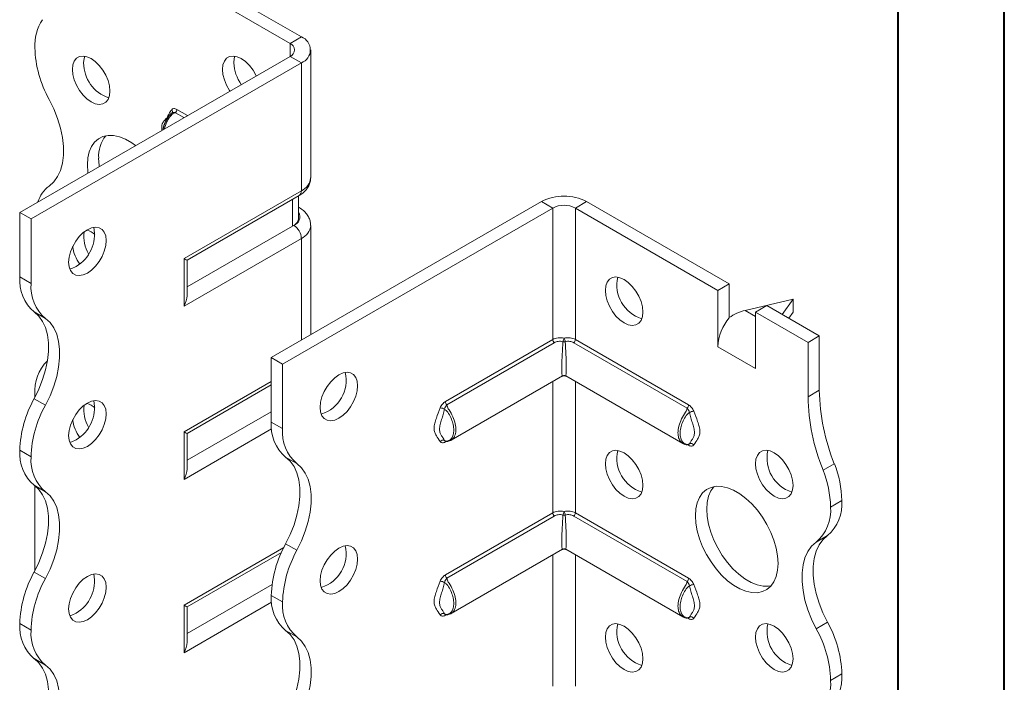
# Model space of a CAD drawing. Header units: millimetres. Extents: x 0 to 210, y 0 to 297.
# Tile 4 of 8: x 164 to 210, y 85 to 116. Entities that reach past the tile are written whole.
import ezdxf

# ---------------------------------------------------------------- set-up
doc = ezdxf.new("R2010")
doc.units = ezdxf.units.MM

msp = doc.modelspace()

# ---------------------------------------------------------------- linework, layer by layer
at = {"color": 7, "linetype": 'Continuous', "lineweight": 40}
for p, q in [((210.079, 0.215), (210.079, 297.215)), ((205.079, 5.215), (205.079, 292.215))]:
    msp.add_line(p, q, dxfattribs=at)
at = {"color": 7, "linetype": 'Continuous', "lineweight": 15}
for p, q in [((176.971, 115.046), (170.253, 118.923)), ((176.441, 114.739), (169.723, 118.617)), ((176.441, 114.739), (176.971, 115.046)), ((176.441, 114.739), (176.441, 114.127)), ((163.713, 106.779), (176.441, 114.127)), ((176.441, 114.127), (176.971, 113.821)), ((177.41, 108.411), (177.41, 114.433)), ((164.243, 106.473), (176.971, 113.821)), ((176.971, 107.799), (176.971, 113.821)), ((171.441, 111.241), (171.039, 111.473)), ((171.107, 111.626), (171.607, 111.337)), ((171.445, 104.609), (176.971, 107.799)), ((171.591, 104.524), (176.867, 107.57)), ((175.557, 99.942), (188.285, 107.29)), ((176.551, 106.128), (176.551, 107.388)), ((176.844, 106.536), (176.844, 107.557)), ((188.815, 106.984), (188.285, 107.29)), ((189.876, 106.984), (190.406, 107.29)), ((190.406, 107.29), (197.123, 103.412)), ((164.243, 106.473), (163.713, 106.779)), ((163.713, 103.738), (163.713, 106.779)), ((176.087, 99.636), (188.815, 106.984)), ((176.867, 107.007), (176.844, 107.02)), ((176.867, 107.007), (176.844, 107.018)), ((188.815, 106.984), (188.815, 100.791)), ((189.876, 100.791), (189.876, 106.984)), ((189.876, 106.984), (196.593, 103.106)), ((164.243, 103.432), (164.243, 106.473)), ((176.551, 106.128), (171.591, 103.264)), ((176.617, 106.166), (176.551, 106.128)), ((177.41, 101.012), (177.41, 106.166)), ((176.971, 105.553), (171.445, 102.363)), ((176.971, 100.758), (176.971, 105.553)), ((171.445, 102.363), (171.445, 104.609)), ((171.591, 102.856), (171.591, 104.524)), ((163.713, 103.738), (164.243, 103.432)), ((197.123, 103.412), (196.593, 103.106)), ((196.593, 100.452), (196.593, 103.106)), ((197.123, 101.819), (197.123, 103.412)), ((200.129, 102.697), (197.875, 102.161)), ((199.613, 101.974), (200.129, 102.697)), ((200.129, 102.697), (200.129, 102.085)), ((164.918, 101.78), (164.388, 102.086)), ((197.875, 102.161), (198.361, 101.881)), ((198.361, 102.085), (198.891, 102.391)), ((198.361, 99.431), (198.361, 102.085)), ((198.361, 102.085), (200.836, 100.656)), ((198.891, 102.391), (201.366, 100.962)), ((200.129, 102.085), (199.923, 101.796)), ((183.753, 97.869), (188.815, 100.791)), ((188.883, 100.638), (183.821, 97.716)), ((195.141, 97.558), (189.808, 100.638)), ((189.876, 100.791), (195.209, 97.712)), ((200.836, 100.656), (201.366, 100.962)), ((200.836, 100.656), (200.836, 98.092)), ((201.366, 100.962), (201.366, 98.399)), ((196.593, 100.452), (198.361, 99.431)), ((175.557, 99.942), (176.087, 99.636)), ((175.557, 96.901), (175.557, 99.942)), ((176.087, 96.594), (176.087, 99.636)), ((171.445, 96.443), (175.557, 98.817)), ((184.023, 96.047), (189.27, 99.076)), ((188.815, 98.814), (188.815, 92.626)), ((189.42, 99.076), (194.94, 95.89)), ((189.876, 92.626), (189.876, 98.814)), ((171.591, 96.359), (175.557, 98.648)), ((200.836, 98.092), (201.366, 98.399)), ((164.388, 98.003), (164.918, 97.697)), ((164.42, 98.203), (164.42, 98.064)), ((175.557, 97.388), (171.591, 95.099)), ((175.572, 96.58), (171.445, 94.198)), ((175.557, 96.901), (176.087, 96.594)), ((171.445, 94.198), (171.445, 96.443)), ((171.591, 94.691), (171.591, 96.359)), ((183.734, 96.011), (183.714, 96.033)), ((164.243, 95.266), (163.713, 95.572)), ((163.713, 95.572), (164.243, 95.266)), ((163.713, 95.572), (163.713, 95.572)), ((183.801, 95.992), (183.753, 95.965)), ((195.209, 95.807), (195.157, 95.838)), ((195.228, 95.853), (195.233, 95.855)), ((195.249, 95.876), (195.229, 95.854)), ((164.243, 95.266), (164.243, 95.266)), ((176.762, 94.943), (176.232, 95.249)), ((201.543, 94.629), (202.073, 94.935)), ((164.918, 93.615), (164.388, 93.921)), ((164.42, 93.897), (164.42, 89.968)), ((201.896, 92.899), (202.427, 93.206)), ((183.753, 89.704), (188.815, 92.626)), ((188.883, 92.472), (183.821, 89.55)), ((195.141, 89.393), (189.808, 92.472)), ((189.876, 92.626), (195.209, 89.546)), ((201.751, 91.554), (201.221, 91.248)), ((171.445, 88.278), (176.141, 90.989)), ((176.232, 91.166), (176.762, 90.86)), ((184.023, 87.882), (189.27, 90.911)), ((189.42, 90.911), (194.94, 87.725)), ((171.591, 88.193), (176.031, 90.756)), ((188.815, 90.648), (188.815, 84.46)), ((189.876, 84.46), (189.876, 90.648)), ((164.42, 89.968), (164.422, 89.902)), ((164.388, 89.838), (164.918, 89.532)), ((175.591, 89.242), (171.591, 86.934)), ((176.087, 88.429), (175.557, 88.735)), ((175.557, 88.734), (175.557, 88.735)), ((175.557, 88.734), (176.087, 88.428)), ((175.572, 88.415), (171.445, 86.033)), ((171.445, 86.033), (171.445, 88.278)), ((171.591, 86.525), (171.591, 88.193)), ((176.087, 88.428), (176.087, 88.429)), ((183.734, 87.846), (183.714, 87.867)), ((183.801, 87.827), (183.753, 87.799)), ((195.209, 87.642), (195.157, 87.672)), ((195.228, 87.688), (195.233, 87.69)), ((195.249, 87.71), (195.229, 87.688)), ((164.243, 87.101), (163.713, 87.407)), ((163.713, 87.406), (163.713, 87.407)), ((163.713, 87.406), (164.243, 87.1)), ((201.221, 87.165), (201.752, 87.471)), ((164.243, 87.1), (164.243, 87.101)), ((176.762, 86.778), (176.232, 87.084)), ((164.918, 85.45), (164.388, 85.756)), ((202.427, 85.041), (201.896, 84.735)), ((201.896, 84.734), (202.427, 85.04)), ((202.427, 85.041), (202.427, 85.04)), ((201.896, 84.735), (201.896, 84.734))]:
    msp.add_line(p, q, dxfattribs=at)
at = {"color": 7, "linetype": 'Continuous', "lineweight": 15, "flags": 128}
for points in [[(167.955, 112.493), (167.933, 112.733), (167.868, 112.986), (167.762, 113.241), (167.623, 113.483), (167.455, 113.702), (167.268, 113.885), (167.071, 114.024), (166.875, 114.112), (166.688, 114.144), (166.52, 114.119), (166.38, 114.039), (166.275, 113.906), (166.21, 113.728), (166.188, 113.514), (166.21, 113.274), (166.275, 113.02), (166.38, 112.766), (166.52, 112.523), (166.688, 112.305), (166.875, 112.122), (167.071, 111.983), (167.268, 111.895), (167.455, 111.862), (167.623, 111.887), (167.762, 111.968), (167.868, 112.101), (167.933, 112.279), (167.955, 112.493)], [(166.771, 114.137), (166.74, 114.034), (166.718, 113.82)], [(174.849, 113.209), (174.834, 113.241), (174.694, 113.484), (174.526, 113.702), (174.339, 113.886), (174.142, 114.025), (173.946, 114.113), (173.759, 114.145), (173.591, 114.12), (173.451, 114.039), (173.346, 113.907), (173.281, 113.729), (173.259, 113.514), (173.281, 113.274), (173.346, 113.021), (173.451, 112.767), (173.591, 112.524), (173.612, 112.494)], [(173.842, 114.137), (173.811, 114.035), (173.789, 113.82)], [(165.095, 108.02), (165.312, 108.215), (165.489, 108.462), (165.626, 108.758), (165.718, 109.097), (165.765, 109.472), (165.765, 109.878), (165.718, 110.307), (165.626, 110.752), (165.49, 111.205), (165.312, 111.658), (165.095, 112.103)], [(169.164, 109.926), (168.985, 110.055), (168.694, 110.223), (168.406, 110.339), (168.129, 110.401), (167.867, 110.406), (167.627, 110.356), (167.414, 110.25), (167.233, 110.093), (167.087, 109.886), (166.981, 109.635), (166.916, 109.345), (166.895, 109.023), (166.916, 108.675), (166.922, 108.632)], [(167.425, 109.329), (167.447, 108.982), (167.452, 108.938)], [(166.895, 105.963), (166.698, 105.824), (166.511, 105.64), (166.344, 105.422), (166.204, 105.179), (166.098, 104.925), (166.033, 104.672), (166.011, 104.432), (166.033, 104.217), (166.098, 104.039), (166.204, 103.907), (166.344, 103.826), (166.511, 103.801), (166.698, 103.833), (166.895, 103.921), (167.091, 104.06), (167.278, 104.244), (167.446, 104.462), (167.586, 104.705), (167.691, 104.959), (167.756, 105.212), (167.779, 105.452), (167.756, 105.667), (167.691, 105.845), (167.586, 105.977), (167.446, 106.058), (167.278, 106.083), (167.091, 106.051), (166.895, 105.963)], [(166.364, 104.227), (166.168, 104.14), (166.064, 104.115)], [(191.29, 103.105), (191.312, 103.319), (191.377, 103.497), (191.483, 103.63), (191.623, 103.711), (191.79, 103.736), (191.977, 103.703), (192.174, 103.615), (192.37, 103.476), (192.557, 103.293), (192.725, 103.075), (192.865, 102.832), (192.97, 102.578), (193.035, 102.324), (193.058, 102.085), (193.035, 101.87), (192.97, 101.692), (192.865, 101.559), (192.725, 101.479), (192.557, 101.454), (192.37, 101.486), (192.174, 101.574), (191.977, 101.713), (191.79, 101.897), (191.623, 102.115), (191.483, 102.357), (191.377, 102.612), (191.312, 102.865), (191.29, 103.105)], [(164.388, 102.086), (164.604, 101.891), (164.782, 101.644), (164.919, 101.348), (165.011, 101.01), (165.057, 100.634), (165.057, 100.228), (165.011, 99.799), (164.919, 99.354), (164.782, 98.901), (164.604, 98.448), (164.388, 98.003)], [(164.918, 97.697), (165.135, 98.142), (165.313, 98.595), (165.449, 99.048), (165.541, 99.493), (165.588, 99.922), (165.588, 100.328), (165.541, 100.704), (165.449, 101.042), (165.313, 101.338), (165.135, 101.585), (164.918, 101.78)], [(178.739, 99.125), (178.542, 98.986), (178.355, 98.803), (178.188, 98.584), (178.048, 98.342), (177.942, 98.088), (177.877, 97.834), (177.855, 97.594), (177.877, 97.38), (177.942, 97.202), (178.048, 97.069), (178.188, 96.988), (178.355, 96.964), (178.542, 96.996), (178.739, 97.084), (178.935, 97.223), (179.122, 97.406), (179.29, 97.625), (179.43, 97.867), (179.535, 98.121), (179.6, 98.375), (179.623, 98.615), (179.6, 98.829), (179.535, 99.007), (179.43, 99.14), (179.29, 99.221), (179.122, 99.246), (178.935, 99.213), (178.739, 99.125)], [(166.895, 97.797), (166.698, 97.658), (166.511, 97.475), (166.344, 97.256), (166.204, 97.014), (166.098, 96.76), (166.033, 96.506), (166.011, 96.266), (166.033, 96.052), (166.098, 95.874), (166.204, 95.741), (166.344, 95.66), (166.511, 95.636), (166.698, 95.668), (166.895, 95.756), (167.091, 95.895), (167.278, 96.078), (167.446, 96.297), (167.586, 96.539), (167.691, 96.793), (167.756, 97.047), (167.779, 97.287), (167.756, 97.501), (167.691, 97.679), (167.586, 97.812), (167.446, 97.893), (167.278, 97.918), (167.091, 97.885), (166.895, 97.797)], [(166.364, 96.062), (166.168, 95.974), (166.064, 95.949)], [(191.29, 94.94), (191.312, 95.154), (191.377, 95.332), (191.483, 95.465), (191.623, 95.546), (191.79, 95.57), (191.977, 95.538), (192.174, 95.45), (192.37, 95.311), (192.557, 95.128), (192.725, 94.909), (192.865, 94.667), (192.97, 94.413), (193.035, 94.159), (193.058, 93.919), (193.035, 93.705), (192.97, 93.527), (192.865, 93.394), (192.725, 93.313), (192.557, 93.288), (192.37, 93.321), (192.174, 93.409), (191.977, 93.548), (191.79, 93.731), (191.623, 93.95), (191.483, 94.192), (191.377, 94.446), (191.312, 94.7), (191.29, 94.94)], [(198.361, 94.94), (198.383, 95.155), (198.448, 95.333), (198.554, 95.465), (198.694, 95.546), (198.861, 95.571), (199.048, 95.539), (199.245, 95.451), (199.441, 95.312), (199.628, 95.128), (199.796, 94.91), (199.936, 94.668), (200.041, 94.413), (200.107, 94.16), (200.129, 93.92), (200.107, 93.705), (200.041, 93.527), (199.936, 93.395), (199.796, 93.314), (199.628, 93.289), (199.441, 93.321), (199.245, 93.409), (199.048, 93.549), (198.861, 93.732), (198.694, 93.95), (198.554, 94.193), (198.448, 94.447), (198.383, 94.7), (198.361, 94.94)], [(176.232, 91.166), (176.448, 91.611), (176.626, 92.064), (176.763, 92.517), (176.855, 92.962), (176.901, 93.391), (176.901, 93.797), (176.855, 94.173), (176.763, 94.511), (176.626, 94.807), (176.448, 95.054), (176.232, 95.249)], [(176.762, 90.86), (176.979, 91.305), (177.157, 91.758), (177.293, 92.211), (177.385, 92.656), (177.432, 93.085), (177.432, 93.491), (177.385, 93.866), (177.293, 94.205), (177.157, 94.5), (176.979, 94.748), (176.762, 94.943)], [(164.388, 93.921), (164.604, 93.726), (164.782, 93.479), (164.919, 93.183), (165.011, 92.845), (165.057, 92.469), (165.057, 92.063), (165.011, 91.634), (164.919, 91.189), (164.782, 90.736), (164.604, 90.283), (164.388, 89.838)], [(195.532, 92.49), (195.554, 92.813), (195.619, 93.102), (195.725, 93.354), (195.87, 93.56), (196.052, 93.718), (196.265, 93.823), (196.505, 93.874), (196.767, 93.868), (197.044, 93.807), (197.332, 93.691), (197.622, 93.523), (197.91, 93.307), (198.187, 93.048), (198.449, 92.751), (198.689, 92.424), (198.902, 92.072), (199.084, 91.705), (199.229, 91.331), (199.335, 90.957), (199.4, 90.593), (199.422, 90.245), (199.4, 89.923), (199.335, 89.633), (199.229, 89.382), (199.084, 89.175), (198.902, 89.018), (198.689, 88.912), (198.449, 88.862), (198.187, 88.867), (197.91, 88.929), (197.622, 89.045), (197.332, 89.213), (197.044, 89.428), (196.767, 89.688), (196.505, 89.985), (196.265, 90.312), (196.052, 90.663), (195.87, 91.03), (195.725, 91.405), (195.619, 91.779), (195.554, 92.143), (195.532, 92.49)], [(196.393, 93.858), (196.255, 93.66), (196.149, 93.409), (196.085, 93.119), (196.063, 92.797), (196.085, 92.449), (196.149, 92.085), (196.255, 91.711), (196.401, 91.337), (196.582, 90.97), (196.795, 90.618), (197.035, 90.291), (197.297, 89.994), (197.575, 89.735), (197.862, 89.519), (198.153, 89.351), (198.44, 89.235), (198.718, 89.174), (198.98, 89.168), (199.091, 89.184)], [(164.918, 89.532), (165.135, 89.977), (165.313, 90.43), (165.449, 90.883), (165.541, 91.328), (165.588, 91.757), (165.588, 92.163), (165.541, 92.539), (165.449, 92.877), (165.313, 93.173), (165.135, 93.42), (164.918, 93.615)], [(201.751, 91.554), (201.535, 91.359), (201.357, 91.112), (201.221, 90.816), (201.129, 90.477), (201.082, 90.102), (201.082, 89.696), (201.129, 89.267), (201.221, 88.821), (201.357, 88.369), (201.535, 87.916), (201.752, 87.471)], [(178.739, 90.96), (178.542, 90.821), (178.355, 90.637), (178.188, 90.419), (178.048, 90.177), (177.942, 89.922), (177.877, 89.669), (177.855, 89.429), (177.877, 89.215), (177.942, 89.037), (178.048, 88.904), (178.188, 88.823), (178.355, 88.798), (178.542, 88.831), (178.739, 88.918), (178.935, 89.058), (179.122, 89.241), (179.29, 89.459), (179.43, 89.702), (179.535, 89.956), (179.6, 90.21), (179.623, 90.449), (179.6, 90.664), (179.535, 90.842), (179.43, 90.974), (179.29, 91.055), (179.122, 91.08), (178.935, 91.048), (178.739, 90.96)], [(201.221, 87.165), (201.005, 87.609), (200.827, 88.062), (200.69, 88.515), (200.598, 88.96), (200.552, 89.39), (200.552, 89.796), (200.598, 90.171), (200.69, 90.51), (200.827, 90.806), (201.005, 91.053), (201.221, 91.248)], [(166.895, 89.632), (166.698, 89.493), (166.511, 89.309), (166.344, 89.091), (166.204, 88.849), (166.098, 88.594), (166.033, 88.341), (166.011, 88.101), (166.033, 87.887), (166.098, 87.709), (166.204, 87.576), (166.344, 87.495), (166.511, 87.47), (166.698, 87.503), (166.895, 87.59), (167.091, 87.73), (167.278, 87.913), (167.446, 88.131), (167.586, 88.374), (167.691, 88.628), (167.756, 88.882), (167.779, 89.121), (167.756, 89.336), (167.691, 89.514), (167.586, 89.646), (167.446, 89.727), (167.278, 89.752), (167.091, 89.72), (166.895, 89.632)], [(166.364, 87.897), (166.168, 87.809), (166.064, 87.784)], [(191.29, 86.774), (191.312, 86.989), (191.377, 87.167), (191.483, 87.299), (191.623, 87.38), (191.79, 87.405), (191.977, 87.373), (192.174, 87.285), (192.37, 87.146), (192.557, 86.962), (192.725, 86.744), (192.865, 86.501), (192.97, 86.247), (193.035, 85.994), (193.058, 85.754), (193.035, 85.539), (192.97, 85.361), (192.865, 85.229), (192.725, 85.148), (192.557, 85.123), (192.37, 85.155), (192.174, 85.243), (191.977, 85.382), (191.79, 85.566), (191.623, 85.784), (191.483, 86.027), (191.377, 86.281), (191.312, 86.534), (191.29, 86.774)], [(198.361, 86.775), (198.383, 86.989), (198.448, 87.167), (198.554, 87.3), (198.694, 87.381), (198.861, 87.406), (199.048, 87.373), (199.245, 87.285), (199.441, 87.146), (199.628, 86.963), (199.796, 86.745), (199.936, 86.502), (200.041, 86.248), (200.107, 85.994), (200.129, 85.754), (200.107, 85.54), (200.041, 85.362), (199.936, 85.229), (199.796, 85.149), (199.628, 85.124), (199.441, 85.156), (199.245, 85.244), (199.048, 85.383), (198.861, 85.566), (198.694, 85.785), (198.554, 86.027), (198.448, 86.282), (198.383, 86.535), (198.361, 86.775)], [(176.232, 83.001), (176.449, 83.446), (176.626, 83.898), (176.763, 84.351), (176.855, 84.796), (176.901, 85.226), (176.901, 85.632), (176.855, 86.007), (176.763, 86.346), (176.626, 86.641), (176.448, 86.889), (176.232, 87.084)], [(176.762, 82.695), (176.979, 83.139), (177.157, 83.592), (177.293, 84.045), (177.385, 84.49), (177.432, 84.92), (177.432, 85.326), (177.385, 85.701), (177.293, 86.04), (177.157, 86.335), (176.979, 86.583), (176.762, 86.778)], [(164.388, 85.756), (164.604, 85.561), (164.782, 85.313), (164.919, 85.018), (165.011, 84.679), (165.057, 84.304), (165.057, 83.898), (165.011, 83.468), (164.919, 83.023), (164.782, 82.57), (164.604, 82.118), (164.388, 81.673)], [(164.918, 81.367), (165.135, 81.811), (165.313, 82.264), (165.449, 82.717), (165.541, 83.162), (165.588, 83.592), (165.588, 83.998), (165.541, 84.373), (165.449, 84.712), (165.313, 85.007), (165.135, 85.255), (164.918, 85.45)]]:
    msp.add_lwpolyline(points, dxfattribs=at)
at = {"color": 7, "linetype": 'Continuous', "lineweight": 15}
for centre, radius, start, end in [((166.721, 114.627), 2.303, 147.7416, 182.2983), ((176.739, 114.433), 0.655, 290.7834, 69.2166), ((176.324, 114.433), 0.327, 290.7834, 69.2166), ((169.729, 114.699), 5.312, 181.7823, 209.2631), ((168.446, 113.817), 1.728, 179.8957, 251.6679), ((175.698, 113.91), 1.911, 182.6887, 215.5082), ((170.78, 111.521), 0.12, 332.4987, 45.0674), ((170.873, 111.638), 0.234, 315.1508, 357.1244), ((169.017, 109.416), 1.594, 142.3101, 183.1157), ((176.66, 108.486), 0.754, 294.3747, 354.3052), ((166.035, 106.784), 1.553, 127.2348, 161.8283), ((176.726, 107.772), 0.246, 305.0133, 6.2988), ((189.345, 105.243), 2.306, 62.6097, 117.3903), ((176.468, 106.57), 0.431, 290.2669, 29.2057), ((189.345, 105.96), 1.153, 62.6097, 117.3903), ((176.344, 106.586), 0.503, 294.3747, 354.3052), ((165.484, 105.734), 1.745, 300.294, 11.2749), ((168.366, 105.659), 1.64, 173.123, 210.5201), ((166.536, 104.909), 1.091, 49.2683, 72.1755), ((176.203, 105.519), 0.768, 2.6055, 57.3945), ((176.674, 106.23), 0.739, 293.6891, 355.0651), ((168.162, 105.475), 1.986, 188.7716, 214.7677), ((165.666, 103.573), 1.96, 175.1643, 229.312), ((166.196, 103.267), 1.96, 175.1643, 229.312), ((193.5, 103.36), 1.668, 167.2601, 252.7345), ((198.893, 100.346), 2.302, 140.2279, 177.3607), ((189.049, 100.803), 0.234, 182.8756, 224.8492), ((189.901, 100.577), 0.618, 153.927, 169.7741), ((189.345, 100.954), 0.272, 258.7299, 281.2701), ((188.79, 100.577), 0.618, 10.2259, 26.073), ((189.642, 100.803), 0.234, 315.1508, 357.1244), ((166.423, 98.36), 2.009, 134.7177, 184.4772), ((177.413, 98.87), 1.668, 287.2657, 12.7396), ((189.345, 98.947), 0.15, 61.9042, 115.3701), ((211.122, 98.587), 9.758, 181.104, 201.9744), ((169.022, 95.407), 5.312, 150.7369, 178.2177), ((165.484, 97.569), 1.745, 300.294, 11.2749), ((183.987, 97.881), 0.234, 182.8756, 224.8492), ((210.592, 98.28), 9.758, 181.104, 201.9744), ((169.552, 95.101), 5.312, 150.7369, 178.2177), ((168.366, 97.494), 1.64, 173.123, 210.5201), ((166.536, 96.744), 1.091, 49.2683, 72.1755), ((183.469, 97.082), 0.489, 59.8606, 84.9833), ((194.975, 97.724), 0.234, 315.1508, 357.1244), ((195.494, 96.925), 0.489, 95.0167, 120.1394), ((168.162, 97.309), 1.986, 188.7716, 214.7677), ((177.51, 96.735), 1.96, 175.1643, 229.312), ((178.04, 96.429), 1.96, 175.1643, 229.312), ((183.643, 95.882), 0.167, 64.571, 141.9688), ((183.854, 95.967), 0.101, 156.3759, 181.4771), ((165.664, 95.407), 1.959, 175.1625, 229.3233), ((193.5, 95.195), 1.668, 167.2601, 252.7345), ((195.106, 95.81), 0.104, 358.7416, 20.2183), ((195.32, 95.725), 0.167, 38.0312, 115.429), ((200.571, 95.196), 1.668, 167.2601, 252.7345), ((166.195, 95.1), 1.959, 175.1625, 229.3233), ((197.016, 92.803), 4.881, 1.1352, 21.9715), ((197.547, 93.109), 4.881, 1.1352, 21.9715), ((199.943, 92.734), 1.96, 310.688, 4.8357), ((200.474, 93.04), 1.96, 310.688, 4.8357), ((189.049, 92.637), 0.234, 182.8756, 224.8492), ((189.901, 92.412), 0.618, 153.927, 169.7741), ((189.345, 92.788), 0.272, 258.7299, 281.2701), ((188.79, 92.412), 0.618, 10.2259, 26.073), ((189.642, 92.637), 0.234, 315.1508, 357.1244), ((180.866, 88.57), 5.312, 150.7369, 178.2177), ((177.413, 90.705), 1.668, 287.2657, 12.7396), ((189.345, 90.781), 0.15, 61.9042, 115.3701), ((181.396, 88.263), 5.312, 150.7369, 178.2177), ((169.022, 87.242), 5.312, 150.7369, 178.2177), ((169.552, 86.935), 5.312, 150.7369, 178.2177), ((165.484, 89.403), 1.745, 300.294, 11.2749), ((183.987, 89.715), 0.234, 182.8756, 224.8492), ((194.975, 89.558), 0.234, 315.1508, 357.1244), ((183.469, 88.917), 0.489, 59.8606, 84.9833), ((195.494, 88.76), 0.489, 95.0167, 120.1394), ((177.508, 88.569), 1.959, 175.1625, 229.3233), ((178.039, 88.263), 1.959, 175.1625, 229.3233), ((183.643, 87.717), 0.167, 64.571, 141.9688), ((183.854, 87.802), 0.101, 156.3759, 181.4771), ((195.106, 87.644), 0.104, 358.7416, 20.2183), ((195.32, 87.56), 0.167, 38.0312, 115.429), ((165.664, 87.241), 1.959, 175.1625, 229.3233), ((193.5, 87.03), 1.668, 167.2601, 252.7345), ((200.571, 87.03), 1.668, 167.2601, 252.7345), ((197.121, 84.876), 5.308, 1.7827, 29.2674), ((166.195, 86.935), 1.959, 175.1625, 229.3233), ((196.591, 84.569), 5.308, 1.7827, 29.2674), ((200.474, 84.875), 1.96, 310.688, 4.8357), ((199.943, 84.569), 1.96, 310.688, 4.8357)]:
    msp.add_arc(centre, radius, start, end, dxfattribs=at)
for centre, major_axis, ratio, start_param, end_param in [((171.091, 104.813), (0.5, -0.289), 0.00007, 0.000041, 0.785439), ((171.091, 102.567), (0.354, 0.612), 0.577335, 4.71243, 5.497828), ((197.875, 100.937), (1.39, 0.796), 0.717477, 1.181016, 1.704614), ((189.345, 100.39), (0.078, 1.314), 0.054973, 1.3458, 3.177797), ((189.345, 100.39), (-0.078, 1.314), 0.054973, 3.105389, 4.937386), ((171.091, 96.648), (0.5, -0.289), 0.00007, 0.000041, 0.785439), ((171.091, 94.402), (0.354, 0.612), 0.577335, 4.71243, 5.497828), ((189.345, 92.224), (0.078, 1.314), 0.054973, 1.3458, 3.177797), ((189.345, 92.224), (-0.078, 1.314), 0.054973, 3.105389, 4.937386), ((171.091, 88.482), (0.5, -0.289), 0.00007, 0.000041, 0.785439), ((171.091, 86.237), (0.354, 0.612), 0.577335, 4.71243, 5.497828)]:
    msp.add_ellipse(centre, major_axis=major_axis, ratio=ratio, start_param=start_param, end_param=end_param, dxfattribs=at)
for points, knots in [([(170.808, 111.403), (170.757, 111.351), (170.671, 111.263), (170.563, 111.157), (170.497, 111.079), (170.457, 111.02), (170.433, 110.979), (170.419, 110.946), (170.408, 110.915), (170.389, 110.825), (170.4, 110.733), (170.408, 110.661), (170.409, 110.645)], [0, 0, 0, 0, 0.259938, 0.44089, 0.547426, 0.624673, 0.6828, 0.699288, 0.718954, 0.770755, 0.948022, 1, 1, 1, 1]), ([(170.461, 110.675), (170.464, 110.699), (170.477, 110.826), (170.562, 111.036), (170.681, 111.243), (170.753, 111.354), (170.791, 111.384), (170.792, 111.385)], [0, 0, 0, 0, 0.102356, 0.539246, 0.795284, 0.994486, 1, 1, 1, 1]), ([(170.88, 111.458), (170.874, 111.455), (170.823, 111.429), (170.754, 111.345), (170.65, 111.209), (170.558, 111.029), (170.49, 110.856), (170.472, 110.753), (170.467, 110.723)], [0, 0, 0, 0, 0.022048, 0.197895, 0.361567, 0.614249, 0.888241, 1, 1, 1, 1]), ([(171.039, 111.473), (170.998, 111.458), (170.923, 111.431), (170.78, 111.295), (170.695, 111.158), (170.587, 110.94), (170.551, 110.821), (170.517, 110.708)], [0, 0, 0, 0, 0.133779, 0.243414, 0.603275, 0.624203, 1, 1, 1, 1]), ([(170.645, 111.237), (170.673, 111.296), (170.736, 111.43), (170.819, 111.542), (170.865, 111.606)], [0, 0, 0, 0, 0.437487, 1, 1, 1, 1]), ([(171.107, 111.626), (171.058, 111.654), (171.009, 111.668), (170.923, 111.664), (170.887, 111.643), (170.865, 111.606)], [0, 0, 0, 0, 0.5, 0.5, 1, 1, 1, 1]), ([(170.887, 111.466), (170.887, 111.466), (170.887, 111.468), (170.882, 111.463), (170.878, 111.459)], [0, 0, 0, 0, 0.195476, 1, 1, 1, 1]), ([(170.88, 111.458), (170.882, 111.46), (170.895, 111.473), (170.936, 111.478), (170.99, 111.481), (171.027, 111.475), (171.039, 111.473)], [0, 0, 0, 0, 0.048813, 0.385429, 0.791988, 1, 1, 1, 1]), ([(176.867, 107.57), (176.91, 107.597), (177.02, 107.665), (177.168, 107.799), (177.299, 107.973), (177.378, 108.163), (177.415, 108.313), (177.407, 108.395), (177.406, 108.41)], [0, 0, 0, 0, 0.140941, 0.359662, 0.565817, 0.763147, 0.9563, 1, 1, 1, 1]), ([(177.406, 106.166), (177.404, 106.222), (177.401, 106.347), (177.335, 106.532), (177.225, 106.71), (177.072, 106.874), (176.939, 106.961), (176.867, 107.007)], [0, 0, 0, 0, 0.160286, 0.359285, 0.55786, 0.763318, 1, 1, 1, 1]), ([(188.815, 100.791), (188.85, 100.811), (188.889, 100.828), (188.971, 100.855), (189.016, 100.865), (189.152, 100.881), (189.25, 100.875), (189.345, 100.849)], [0, 0, 0, 0, 0.25, 0.25, 0.5, 0.5, 1, 1, 1, 1]), ([(189.292, 100.687), (189.219, 100.707), (189.143, 100.711), (189.003, 100.692), (188.939, 100.67), (188.883, 100.638)], [0, 0, 0, 0, 0.5, 0.5, 1, 1, 1, 1]), ([(189.345, 100.849), (189.441, 100.875), (189.538, 100.881), (189.675, 100.865), (189.719, 100.855), (189.802, 100.828), (189.84, 100.811), (189.876, 100.791)], [0, 0, 0, 0, 0.5, 0.5, 0.75, 0.75, 1, 1, 1, 1]), ([(189.808, 100.638), (189.752, 100.67), (189.687, 100.692), (189.547, 100.711), (189.472, 100.707), (189.398, 100.687)], [0, 0, 0, 0, 0.5, 0.5, 1, 1, 1, 1]), ([(189.345, 99.082), (189.304, 99.072), (189.261, 99.061), (189.22, 99.047), (189.219, 99.047)], [0, 0, 0, 0, 0.982695, 1, 1, 1, 1]), ([(189.471, 99.047), (189.47, 99.047), (189.429, 99.061), (189.387, 99.072), (189.345, 99.082)], [0, 0, 0, 0, 0.017305, 1, 1, 1, 1]), ([(183.753, 97.869), (183.704, 97.841), (183.655, 97.798), (183.57, 97.695), (183.534, 97.633), (183.511, 97.569)], [0, 0, 0, 0, 0.5, 0.5, 1, 1, 1, 1]), ([(183.511, 95.985), (183.454, 96.081), (183.386, 96.164), (183.3, 96.307), (183.274, 96.357), (183.235, 96.473), (183.223, 96.539), (183.223, 96.684), (183.235, 96.763), (183.274, 96.923), (183.3, 97.004), (183.386, 97.246), (183.454, 97.407), (183.511, 97.569)], [0, 0, 0, 0, 0.25, 0.25, 0.375, 0.375, 0.5, 0.5, 0.625, 0.625, 0.75, 0.75, 1, 1, 1, 1]), ([(183.714, 97.505), (183.699, 97.423), (183.677, 97.342), (183.628, 97.182), (183.602, 97.102), (183.552, 96.944), (183.528, 96.865), (183.49, 96.709), (183.478, 96.632), (183.478, 96.493), (183.49, 96.434), (183.527, 96.334), (183.551, 96.292), (183.602, 96.213), (183.628, 96.177), (183.676, 96.106), (183.699, 96.07), (183.714, 96.033)], [0, 0, 0, 0, 0.125, 0.125, 0.25, 0.25, 0.375, 0.375, 0.5, 0.5, 0.625, 0.625, 0.75, 0.75, 0.875, 0.875, 1, 1, 1, 1]), ([(183.714, 97.505), (183.723, 97.547), (183.742, 97.587), (183.781, 97.658), (183.8, 97.69), (183.821, 97.716)], [0, 0, 0, 0, 0.5, 0.5, 1, 1, 1, 1]), ([(183.714, 96.033), (183.749, 96.011), (183.786, 96.007), (183.849, 96.009), (183.878, 96.016), (183.96, 96.049), (184.005, 96.086), (184.077, 96.181), (184.105, 96.24), (184.141, 96.373), (184.15, 96.448), (184.15, 96.608), (184.141, 96.691), (184.104, 96.867), (184.077, 96.956), (184.005, 97.133), (183.96, 97.221), (183.879, 97.344), (183.849, 97.383), (183.785, 97.454), (183.749, 97.486), (183.714, 97.505)], [0, 0, 0, 0, 0.0625, 0.0625, 0.125, 0.125, 0.25, 0.25, 0.375, 0.375, 0.5, 0.5, 0.625, 0.625, 0.75, 0.75, 0.875, 0.875, 0.9375, 0.9375, 1, 1, 1, 1]), ([(183.821, 97.716), (183.827, 97.681), (183.838, 97.62), (183.885, 97.539), (183.978, 97.392), (184.116, 97.154), (184.236, 96.815), (184.27, 96.489), (184.204, 96.238), (184.109, 96.092), (184.042, 96.066), (184.03, 96.061)], [0, 0, 0, 0, 0.058185, 0.104339, 0.134649, 0.304573, 0.47408, 0.643504, 0.818968, 0.967493, 1, 1, 1, 1]), ([(194.932, 95.907), (194.918, 95.912), (194.856, 95.935), (194.792, 96.034), (194.726, 96.188), (194.695, 96.402), (194.74, 96.709), (194.872, 97.05), (195.022, 97.293), (195.125, 97.459), (195.136, 97.523), (195.141, 97.558)], [0, 0, 0, 0, 0.037953, 0.166674, 0.240919, 0.381986, 0.551676, 0.721402, 0.891306, 0.940263, 1, 1, 1, 1]), ([(195.141, 97.558), (195.163, 97.533), (195.182, 97.501), (195.22, 97.43), (195.24, 97.39), (195.249, 97.348)], [0, 0, 0, 0, 0.5, 0.5, 1, 1, 1, 1]), ([(195.451, 97.412), (195.429, 97.476), (195.393, 97.538), (195.308, 97.641), (195.259, 97.683), (195.209, 97.712)], [0, 0, 0, 0, 0.5, 0.5, 1, 1, 1, 1]), ([(195.451, 97.412), (195.509, 97.25), (195.577, 97.089), (195.663, 96.846), (195.689, 96.766), (195.728, 96.605), (195.739, 96.527), (195.74, 96.382), (195.728, 96.315), (195.689, 96.2), (195.663, 96.15), (195.577, 96.007), (195.509, 95.923), (195.451, 95.828)], [0, 0, 0, 0, 0.25, 0.25, 0.375, 0.375, 0.5, 0.5, 0.625, 0.625, 0.75, 0.75, 1, 1, 1, 1]), ([(195.249, 97.348), (195.214, 97.329), (195.178, 97.297), (195.114, 97.226), (195.084, 97.187), (195.003, 97.064), (194.958, 96.976), (194.886, 96.799), (194.858, 96.71), (194.822, 96.535), (194.813, 96.451), (194.813, 96.291), (194.822, 96.217), (194.858, 96.082), (194.886, 96.023), (194.958, 95.928), (195.003, 95.891), (195.084, 95.859), (195.114, 95.852), (195.178, 95.849), (195.214, 95.853), (195.249, 95.876)], [0, 0, 0, 0, 0.0625, 0.0625, 0.125, 0.125, 0.25, 0.25, 0.375, 0.375, 0.5, 0.5, 0.625, 0.625, 0.75, 0.75, 0.875, 0.875, 0.9375, 0.9375, 1, 1, 1, 1]), ([(195.249, 95.876), (195.264, 95.913), (195.286, 95.948), (195.335, 96.02), (195.361, 96.056), (195.411, 96.135), (195.435, 96.177), (195.473, 96.276), (195.485, 96.336), (195.485, 96.474), (195.472, 96.552), (195.435, 96.708), (195.411, 96.787), (195.361, 96.945), (195.335, 97.025), (195.286, 97.185), (195.264, 97.265), (195.249, 97.348)], [0, 0, 0, 0, 0.125, 0.125, 0.25, 0.25, 0.375, 0.375, 0.5, 0.5, 0.625, 0.625, 0.75, 0.75, 0.875, 0.875, 1, 1, 1, 1]), ([(183.729, 96.013), (183.728, 96.013), (183.726, 96.013), (183.731, 96.011), (183.735, 96.009)], [0, 0, 0, 0, 0.319228, 1, 1, 1, 1]), ([(183.735, 96.013), (183.739, 96.01), (183.758, 95.997), (183.794, 95.992), (183.844, 95.989), (183.914, 96), (183.986, 96.02), (184.025, 96.052), (184.034, 96.059)], [0, 0, 0, 0, 0.038926, 0.171429, 0.272733, 0.504515, 0.883987, 1, 1, 1, 1]), ([(183.511, 95.985), (183.534, 95.947), (183.57, 95.927), (183.655, 95.922), (183.704, 95.936), (183.753, 95.965)], [0, 0, 0, 0, 0.5, 0.5, 1, 1, 1, 1]), ([(194.928, 95.904), (194.942, 95.893), (194.991, 95.855), (195.078, 95.837), (195.166, 95.827), (195.214, 95.849), (195.228, 95.856)], [0, 0, 0, 0, 0.1702346, 0.6074447, 0.8860149, 1, 1, 1, 1]), ([(195.209, 95.807), (195.259, 95.779), (195.307, 95.765), (195.393, 95.77), (195.429, 95.79), (195.451, 95.828)], [0, 0, 0, 0, 0.5, 0.5, 1, 1, 1, 1]), ([(188.815, 92.626), (188.85, 92.646), (188.889, 92.663), (188.971, 92.689), (189.016, 92.699), (189.152, 92.715), (189.25, 92.709), (189.345, 92.684)], [0, 0, 0, 0, 0.25, 0.25, 0.5, 0.5, 1, 1, 1, 1]), ([(189.292, 92.522), (189.219, 92.542), (189.143, 92.546), (189.003, 92.526), (188.939, 92.504), (188.883, 92.472)], [0, 0, 0, 0, 0.5, 0.5, 1, 1, 1, 1]), ([(189.345, 92.684), (189.441, 92.709), (189.538, 92.715), (189.675, 92.699), (189.719, 92.689), (189.802, 92.663), (189.84, 92.646), (189.876, 92.626)], [0, 0, 0, 0, 0.5, 0.5, 0.75, 0.75, 1, 1, 1, 1]), ([(189.808, 92.472), (189.752, 92.504), (189.687, 92.526), (189.547, 92.546), (189.472, 92.542), (189.398, 92.522)], [0, 0, 0, 0, 0.5, 0.5, 1, 1, 1, 1]), ([(189.345, 90.917), (189.304, 90.906), (189.261, 90.896), (189.22, 90.882), (189.219, 90.882)], [0, 0, 0, 0, 0.982695, 1, 1, 1, 1]), ([(189.471, 90.882), (189.47, 90.882), (189.429, 90.896), (189.387, 90.906), (189.345, 90.917)], [0, 0, 0, 0, 0.017305, 1, 1, 1, 1]), ([(183.753, 89.704), (183.704, 89.675), (183.655, 89.633), (183.57, 89.529), (183.534, 89.467), (183.511, 89.404)], [0, 0, 0, 0, 0.5, 0.5, 1, 1, 1, 1]), ([(183.714, 89.34), (183.723, 89.382), (183.742, 89.422), (183.781, 89.493), (183.8, 89.525), (183.821, 89.55)], [0, 0, 0, 0, 0.5, 0.5, 1, 1, 1, 1]), ([(183.821, 89.55), (183.827, 89.516), (183.838, 89.455), (183.885, 89.374), (183.978, 89.227), (184.116, 88.989), (184.236, 88.65), (184.27, 88.324), (184.204, 88.073), (184.109, 87.926), (184.042, 87.9), (184.03, 87.896)], [0, 0, 0, 0, 0.058185, 0.104339, 0.134649, 0.304573, 0.47408, 0.643504, 0.818968, 0.967493, 1, 1, 1, 1]), ([(195.451, 89.247), (195.429, 89.31), (195.393, 89.372), (195.308, 89.475), (195.259, 89.518), (195.209, 89.546)], [0, 0, 0, 0, 0.5, 0.5, 1, 1, 1, 1]), ([(183.511, 87.82), (183.454, 87.915), (183.386, 87.998), (183.3, 88.141), (183.274, 88.192), (183.235, 88.307), (183.223, 88.373), (183.223, 88.519), (183.235, 88.597), (183.274, 88.758), (183.3, 88.838), (183.386, 89.08), (183.454, 89.242), (183.511, 89.404)], [0, 0, 0, 0, 0.25, 0.25, 0.375, 0.375, 0.5, 0.5, 0.625, 0.625, 0.75, 0.75, 1, 1, 1, 1]), ([(183.714, 89.34), (183.699, 89.257), (183.677, 89.177), (183.628, 89.016), (183.602, 88.937), (183.552, 88.779), (183.528, 88.7), (183.49, 88.543), (183.478, 88.466), (183.478, 88.328), (183.49, 88.268), (183.527, 88.168), (183.551, 88.127), (183.602, 88.048), (183.628, 88.012), (183.676, 87.94), (183.699, 87.905), (183.714, 87.867)], [0, 0, 0, 0, 0.125, 0.125, 0.25, 0.25, 0.375, 0.375, 0.5, 0.5, 0.625, 0.625, 0.75, 0.75, 0.875, 0.875, 1, 1, 1, 1]), ([(183.714, 87.867), (183.749, 87.845), (183.786, 87.841), (183.849, 87.843), (183.878, 87.85), (183.96, 87.883), (184.005, 87.921), (184.077, 88.016), (184.105, 88.075), (184.141, 88.208), (184.15, 88.282), (184.15, 88.442), (184.141, 88.526), (184.104, 88.702), (184.077, 88.79), (184.005, 88.967), (183.96, 89.055), (183.879, 89.178), (183.849, 89.218), (183.785, 89.289), (183.749, 89.321), (183.714, 89.34)], [0, 0, 0, 0, 0.0625, 0.0625, 0.125, 0.125, 0.25, 0.25, 0.375, 0.375, 0.5, 0.5, 0.625, 0.625, 0.75, 0.75, 0.875, 0.875, 0.9375, 0.9375, 1, 1, 1, 1]), ([(194.932, 87.741), (194.918, 87.747), (194.856, 87.77), (194.792, 87.868), (194.726, 88.023), (194.695, 88.237), (194.74, 88.543), (194.872, 88.884), (195.022, 89.127), (195.125, 89.294), (195.136, 89.358), (195.141, 89.393)], [0, 0, 0, 0, 0.037953, 0.166674, 0.240919, 0.381986, 0.551676, 0.721402, 0.891306, 0.940263, 1, 1, 1, 1]), ([(195.249, 89.182), (195.214, 89.164), (195.178, 89.132), (195.114, 89.061), (195.084, 89.022), (195.003, 88.899), (194.958, 88.81), (194.886, 88.634), (194.858, 88.544), (194.822, 88.37), (194.813, 88.286), (194.813, 88.125), (194.822, 88.051), (194.858, 87.917), (194.886, 87.858), (194.958, 87.763), (195.003, 87.726), (195.084, 87.693), (195.114, 87.686), (195.178, 87.684), (195.214, 87.688), (195.249, 87.71)], [0, 0, 0, 0, 0.0625, 0.0625, 0.125, 0.125, 0.25, 0.25, 0.375, 0.375, 0.5, 0.5, 0.625, 0.625, 0.75, 0.75, 0.875, 0.875, 0.9375, 0.9375, 1, 1, 1, 1]), ([(195.141, 89.393), (195.163, 89.367), (195.182, 89.335), (195.22, 89.265), (195.24, 89.225), (195.249, 89.182)], [0, 0, 0, 0, 0.5, 0.5, 1, 1, 1, 1]), ([(195.249, 87.71), (195.264, 87.748), (195.286, 87.783), (195.335, 87.855), (195.361, 87.891), (195.411, 87.969), (195.435, 88.011), (195.473, 88.111), (195.485, 88.171), (195.485, 88.309), (195.472, 88.386), (195.435, 88.543), (195.411, 88.622), (195.361, 88.78), (195.335, 88.859), (195.286, 89.019), (195.264, 89.1), (195.249, 89.182)], [0, 0, 0, 0, 0.125, 0.125, 0.25, 0.25, 0.375, 0.375, 0.5, 0.5, 0.625, 0.625, 0.75, 0.75, 0.875, 0.875, 1, 1, 1, 1]), ([(195.451, 89.247), (195.509, 89.085), (195.577, 88.923), (195.663, 88.681), (195.689, 88.6), (195.728, 88.44), (195.739, 88.362), (195.74, 88.216), (195.728, 88.15), (195.689, 88.035), (195.663, 87.984), (195.577, 87.841), (195.509, 87.758), (195.451, 87.662)], [0, 0, 0, 0, 0.25, 0.25, 0.375, 0.375, 0.5, 0.5, 0.625, 0.625, 0.75, 0.75, 1, 1, 1, 1]), ([(183.511, 87.82), (183.534, 87.782), (183.57, 87.761), (183.655, 87.757), (183.704, 87.771), (183.753, 87.799)], [0, 0, 0, 0, 0.5, 0.5, 1, 1, 1, 1]), ([(183.729, 87.848), (183.728, 87.848), (183.726, 87.848), (183.731, 87.846), (183.735, 87.844)], [0, 0, 0, 0, 0.319228, 1, 1, 1, 1]), ([(183.735, 87.847), (183.739, 87.844), (183.758, 87.831), (183.794, 87.827), (183.844, 87.824), (183.914, 87.834), (183.986, 87.855), (184.025, 87.886), (184.034, 87.894)], [0, 0, 0, 0, 0.038926, 0.171429, 0.272733, 0.504515, 0.883987, 1, 1, 1, 1]), ([(194.928, 87.738), (194.942, 87.728), (194.991, 87.69), (195.078, 87.671), (195.166, 87.662), (195.214, 87.684), (195.228, 87.69)], [0, 0, 0, 0, 0.170235, 0.607445, 0.886015, 1, 1, 1, 1]), ([(195.209, 87.642), (195.259, 87.614), (195.307, 87.6), (195.393, 87.604), (195.429, 87.625), (195.451, 87.662)], [0, 0, 0, 0, 0.5, 0.5, 1, 1, 1, 1])]:
    msp.add_open_spline(points, degree=3, knots=knots, dxfattribs=at)

doc.saveas('drawing.dxf')
